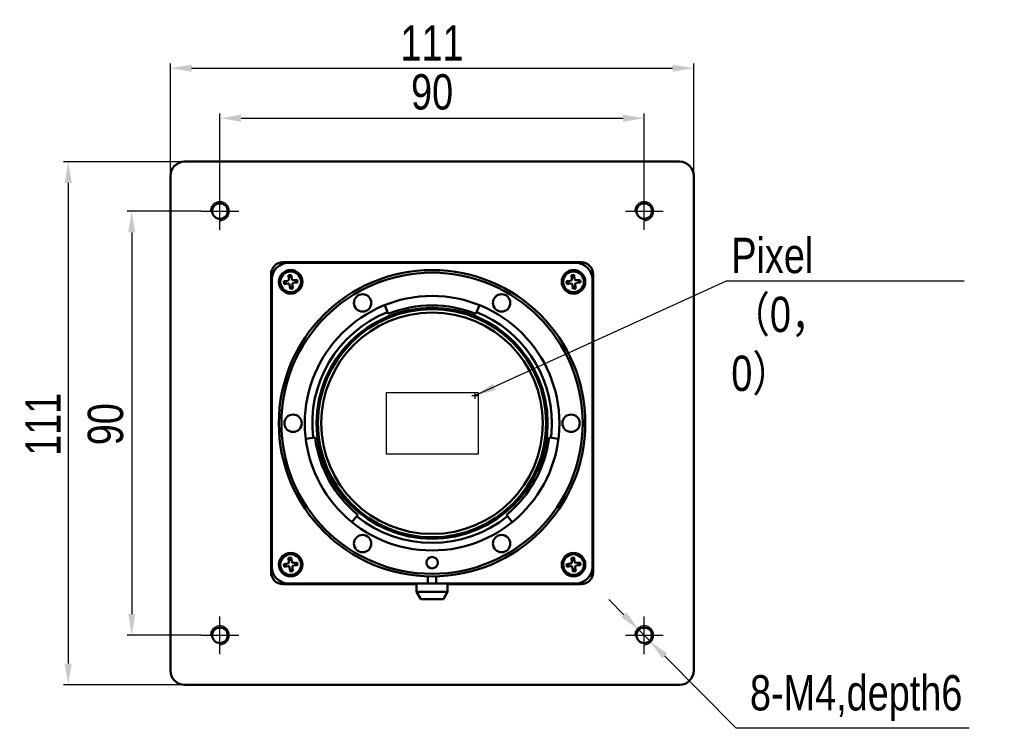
# Model space of a CAD drawing. Header units: millimetres. Extents: x 0 to 9160, y 0 to 1919.
# Tile 6 of 6: x 8951 to 9160, y 1560 to 1711. Entities that reach past the tile are written whole.
import ezdxf

# ---------------------------------------------------------------- set-up
doc = ezdxf.new("R2010")
doc.units = ezdxf.units.MM
for name, pattern in [('ACAD_ISO02W100', [15, 12, -3]), ('CENTER', [50.8, 31.75, -6.35, 6.35, -6.35]), ('CENTER2', [28.575, 19.05, -3.175, 3.175, -3.175])]:
    doc.linetypes.add(name, pattern=pattern)
for name, color, linetype, lineweight in [('粗实线', 7, 'Continuous', 50), ('细实线', 3, 'Continuous', 25), ('细点画线', 1, 'CENTER2', 25), ('细虚线', 2, 'ACAD_ISO02W100', 25)]:
    doc.layers.add(name, color=color, linetype=linetype, lineweight=lineweight)
doc.styles.add('iTek', font='txt', dxfattribs={"width": 0.8, "height": 7.5})
doc.dimstyles.new('iTek', dxfattribs={"dimscale": 0, "dimtxt": 5, "dimasz": 4.5, "dimexe": 1, "dimexo": 0, "dimgap": 1.5, "dimtad": 1, "dimtoh": 1, "dimdsep": 46, "dimtxsty": 'iTek', "dimcen": 4, "dimclrd": 256, "dimclre": 256, "dimclrt": 256, "dimazin": 2, "dimtfac": 1, "dimtmove": 0, "dimatfit": 3, "dimfxl": 1, "dimlwd": -1, "dimlwe": -1, "dimarcsym": 0})

# ---------------------------------------------------------------- blocks, each defined once
blk = doc.blocks.new('*D112')
at = {"layer": 'Defpoints', "color": 0, "linetype": 'CENTER'}
for p in [(9094.18, 1700.35), (8983.18, 1677.52), (9094.18, 1677.52)]:
    blk.add_point(p, dxfattribs=at)
at = {"layer": '细实线'}
for p, q in [((8983.18, 1677.52), (8983.18, 1701.35)), ((8987.68, 1700.35), (9089.68, 1700.35)), ((9094.18, 1677.52), (9094.18, 1701.35))]:
    blk.add_line(p, q, dxfattribs=at)
at = {"layer": '细实线', "linetype": 'CENTER'}
for points in [[(8987.68, 1701.1), (8987.68, 1699.6), (8983.18, 1700.35)], [(9089.68, 1701.1), (9089.68, 1699.6), (9094.18, 1700.35)]]:
    blk.add_solid(points, dxfattribs=at)
at = {"layer": '细实线', "linetype": 'CENTER', "insert": (9038.68, 1705.73), "char_height": 7.5, "attachment_point": 5, "style": 'iTek'}
blk.add_mtext('111', dxfattribs=at)
blk = doc.blocks.new('*D111')
at = {"layer": 'Defpoints', "color": 0, "linetype": 'CENTER'}
for p in [(8986.18, 1680.52), (8961.5, 1569.52), (8986.18, 1569.52)]:
    blk.add_point(p, dxfattribs=at)
at = {"layer": '细实线'}
for p, q in [((8986.18, 1680.52), (8960.5, 1680.52)), ((8961.5, 1676.02), (8961.5, 1574.02)), ((8986.18, 1569.52), (8960.5, 1569.52))]:
    blk.add_line(p, q, dxfattribs=at)
at = {"layer": '细实线', "linetype": 'CENTER'}
for points in [[(8960.75, 1676.02), (8962.25, 1676.02), (8961.5, 1680.52)], [(8960.75, 1574.02), (8962.25, 1574.02), (8961.5, 1569.52)]]:
    blk.add_solid(points, dxfattribs=at)
at = {"layer": '细实线', "linetype": 'CENTER', "insert": (8956.13, 1624.81), "char_height": 7.5, "attachment_point": 5, "rotation": 90, "style": 'iTek'}
blk.add_mtext('111', dxfattribs=at)
blk = doc.blocks.new('*D113')
at = {"layer": 'Defpoints', "color": 0}
for p in [(9083.68, 1689.74), (8993.68, 1674.02), (9083.68, 1674.02)]:
    blk.add_point(p, dxfattribs=at)
at = {"layer": '细实线'}
for p, q in [((8993.68, 1674.02), (8993.68, 1690.74)), ((8998.18, 1689.74), (9079.18, 1689.74)), ((9083.68, 1674.02), (9083.68, 1690.74))]:
    blk.add_line(p, q, dxfattribs=at)
for points in [[(8998.18, 1690.49), (8998.18, 1688.99), (8993.68, 1689.74)], [(9079.18, 1690.49), (9079.18, 1688.99), (9083.68, 1689.74)]]:
    blk.add_solid(points, dxfattribs=at)
at = {"layer": '细实线', "insert": (9038.68, 1695.28), "char_height": 7.5, "attachment_point": 5, "style": 'iTek'}
blk.add_mtext('90', dxfattribs=at)
blk = doc.blocks.new('*D114')
at = {"layer": 'Defpoints', "color": 0}
for p in [(8989.68, 1670.02), (8974.98, 1580.02), (8989.68, 1580.02)]:
    blk.add_point(p, dxfattribs=at)
at = {"layer": '细实线'}
for p, q in [((8989.68, 1670.02), (8973.98, 1670.02)), ((8974.98, 1665.52), (8974.98, 1584.52)), ((8989.68, 1580.02), (8973.98, 1580.02))]:
    blk.add_line(p, q, dxfattribs=at)
for points in [[(8974.23, 1665.52), (8975.73, 1665.52), (8974.98, 1670.02)], [(8974.23, 1584.52), (8975.73, 1584.52), (8974.98, 1580.02)]]:
    blk.add_solid(points, dxfattribs=at)
at = {"layer": '细实线', "insert": (8969.45, 1624.81), "char_height": 7.5, "attachment_point": 5, "rotation": 90, "style": 'iTek'}
blk.add_mtext('90', dxfattribs=at)
blk = doc.blocks.new('*D115')
at = {"layer": 'Defpoints', "color": 0, "linetype": 'CENTER'}
for p in [(9082.52, 1581.2), (9084.84, 1578.85)]:
    blk.add_point(p, dxfattribs=at)
at = {"layer": '细实线'}
for p, q in [((9079.36, 1584.4), (9076.2, 1587.6)), ((9082.52, 1581.2), (9084.84, 1578.85)), ((9103.18, 1560.29), (9088, 1575.65)), ((9152.58, 1560.29), (9103.18, 1560.29))]:
    blk.add_line(p, q, dxfattribs=at)
at = {"layer": '细实线', "linetype": 'CENTER'}
for points in [[(9079.89, 1584.93), (9078.83, 1583.87), (9082.52, 1581.2)], [(9088.54, 1576.18), (9087.47, 1575.12), (9084.84, 1578.85)]]:
    blk.add_solid(points, dxfattribs=at)
at = {"layer": '细实线', "linetype": 'CENTER', "insert": (9128.63, 1566.7), "char_height": 7.5, "attachment_point": 5, "style": 'iTek'}
blk.add_mtext('8-M4,depth6', dxfattribs=at)

msp = doc.modelspace()

# ---------------------------------------------------------------- linework, layer by layer
at = {"layer": '粗实线'}
for p, q in [((8986.183, 1680.523), (9091.183, 1680.523)), ((8983.183, 1572.523), (8983.183, 1677.523)), ((9094.183, 1677.523), (9094.183, 1572.523)), ((9070.333, 1659.173), (9007.033, 1659.173)), ((9069.183, 1659.023), (9008.183, 1659.023)), ((9004.533, 1656.673), (9004.533, 1593.373)), ((9008.222, 1656.428), (9008.798, 1656.497)), ((9008.324, 1655.575), (9008.222, 1656.428)), ((9008.798, 1656.497), (9008.9, 1655.644)), ((9068.222, 1656.428), (9068.798, 1656.497)), ((9068.324, 1655.575), (9068.222, 1656.428)), ((9068.798, 1656.497), (9068.9, 1655.644)), ((9072.833, 1593.373), (9072.833, 1656.673)), ((9004.683, 1655.523), (9004.683, 1594.523)), ((9007.208, 1655.139), (9008.062, 1655.241)), ((9007.277, 1654.563), (9007.208, 1655.139)), ((9008.131, 1654.665), (9007.277, 1654.563)), ((9007.707, 1654.614), (9007.638, 1655.19)), ((9008.274, 1655.999), (9008.85, 1656.068)), ((9008.567, 1653.549), (9008.465, 1654.403)), ((9009.041, 1654.472), (9009.143, 1653.618)), ((9009.234, 1655.381), (9010.088, 1655.484)), ((9010.157, 1654.908), (9009.303, 1654.806)), ((9009.658, 1655.432), (9009.727, 1654.856)), ((9010.088, 1655.484), (9010.157, 1654.908)), ((9067.208, 1655.139), (9068.062, 1655.241)), ((9067.277, 1654.563), (9067.208, 1655.139)), ((9068.131, 1654.665), (9067.277, 1654.563)), ((9067.707, 1654.614), (9067.638, 1655.19)), ((9068.274, 1655.999), (9068.85, 1656.068)), ((9068.567, 1653.549), (9068.465, 1654.403)), ((9069.041, 1654.472), (9069.143, 1653.618)), ((9069.234, 1655.381), (9070.088, 1655.484)), ((9070.157, 1654.908), (9069.303, 1654.806)), ((9069.658, 1655.432), (9069.727, 1654.856)), ((9070.088, 1655.484), (9070.157, 1654.908)), ((9072.683, 1594.523), (9072.683, 1655.523)), ((9009.092, 1654.048), (9008.516, 1653.979)), ((9009.143, 1653.618), (9008.567, 1653.549)), ((9069.092, 1654.048), (9068.516, 1653.979)), ((9069.143, 1653.618), (9068.567, 1653.549)), ((9029.383, 1648.229), (9028.639, 1650.086)), ((9048.727, 1650.086), (9047.983, 1648.229)), ((9011.885, 1621.724), (9013.87, 1621.969)), ((9063.495, 1621.969), (9065.48, 1621.724)), ((9022.933, 1605.608), (9021.673, 1604.055)), ((9055.693, 1604.055), (9054.433, 1605.608)), ((9008.222, 1596.428), (9008.798, 1596.497)), ((9008.324, 1595.575), (9008.222, 1596.428)), ((9008.274, 1595.999), (9008.85, 1596.068)), ((9008.798, 1596.497), (9008.9, 1595.644)), ((9068.222, 1596.428), (9068.798, 1596.497)), ((9068.324, 1595.575), (9068.222, 1596.428)), ((9068.274, 1595.999), (9068.85, 1596.068)), ((9068.798, 1596.497), (9068.9, 1595.644)), ((9007.208, 1595.139), (9008.062, 1595.241)), ((9007.277, 1594.563), (9007.208, 1595.139)), ((9008.131, 1594.665), (9007.277, 1594.563)), ((9007.707, 1594.614), (9007.638, 1595.19)), ((9008.567, 1593.549), (9008.465, 1594.403)), ((9009.092, 1594.048), (9008.516, 1593.979)), ((9009.143, 1593.618), (9008.567, 1593.549)), ((9009.041, 1594.472), (9009.143, 1593.618)), ((9009.234, 1595.381), (9010.088, 1595.484)), ((9010.157, 1594.908), (9009.303, 1594.806)), ((9009.658, 1595.432), (9009.727, 1594.856)), ((9010.088, 1595.484), (9010.157, 1594.908)), ((9067.208, 1595.139), (9068.062, 1595.241)), ((9067.277, 1594.563), (9067.208, 1595.139)), ((9068.131, 1594.665), (9067.277, 1594.563)), ((9067.707, 1594.614), (9067.638, 1595.19)), ((9068.567, 1593.549), (9068.465, 1594.403)), ((9069.092, 1594.048), (9068.516, 1593.979)), ((9069.143, 1593.618), (9068.567, 1593.549)), ((9069.041, 1594.472), (9069.143, 1593.618)), ((9069.234, 1595.381), (9070.088, 1595.484)), ((9070.157, 1594.908), (9069.303, 1594.806)), ((9069.658, 1595.432), (9069.727, 1594.856)), ((9070.088, 1595.484), (9070.157, 1594.908)), ((9037.812, 1592.535), (9037.812, 1591.023)), ((9039.553, 1591.023), (9039.553, 1592.535)), ((9007.033, 1590.873), (9035.408, 1590.873)), ((9008.183, 1591.023), (9035.408, 1591.023)), ((9035.408, 1591.023), (9035.408, 1589.223)), ((9041.958, 1591.023), (9035.408, 1591.023)), ((9041.958, 1589.223), (9041.958, 1591.023)), ((9041.958, 1591.023), (9069.183, 1591.023)), ((9041.958, 1590.873), (9070.333, 1590.873)), ((9035.408, 1589.223), (9036.274, 1587.723)), ((9035.408, 1589.223), (9041.958, 1589.223)), ((9041.092, 1587.723), (9036.274, 1587.723)), ((9041.092, 1587.723), (9041.958, 1589.223)), ((9091.183, 1569.523), (8986.183, 1569.523))]:
    msp.add_line(p, q, dxfattribs=at)
at = {"layer": '粗实线', "flags": 128}
msp.add_lwpolyline([(9064.083, 1625.023), (9063.989, 1622.84), (9063.892, 1621.92)], dxfattribs=at)
at = {"layer": '粗实线'}
for centre, radius in [((8993.683, 1670.023), 1.65), ((9083.683, 1670.023), 1.65), ((9038.683, 1625.023), 32.5), ((9008.683, 1655.023), 2.5), ((9008.683, 1655.023), 2.2), ((9038.683, 1625.023), 31.95), ((9068.683, 1655.023), 2.5), ((9068.683, 1655.023), 2.2), ((9038.683, 1625.023), 27), ((9023.94, 1650.559), 1.85), ((9053.426, 1650.559), 1.85), ((9038.683, 1625.023), 24.5), ((9038.683, 1625.023), 24.2), ((9038.683, 1625.023), 23.5), ((9009.197, 1625.023), 1.85), ((9068.169, 1625.023), 1.85), ((9023.94, 1599.488), 1.85), ((9053.426, 1599.488), 1.85), ((9008.683, 1595.023), 2.5), ((9008.683, 1595.023), 2.2), ((9038.683, 1595.43), 1.213), ((9068.683, 1595.023), 2.5), ((9068.683, 1595.023), 2.2), ((8993.683, 1580.023), 1.65), ((9083.683, 1580.023), 1.65)]:
    msp.add_circle(centre, radius, dxfattribs=at)
for centre, radius, start, end in [((8986.183, 1677.523), 3, 90, 180), ((9091.183, 1677.523), 3, 0, 90), ((9007.033, 1656.673), 2.5, 90, 180), ((9008.183, 1655.523), 3.5, 90, 180), ((9069.183, 1655.523), 3.5, 0, 90), ((9070.333, 1656.673), 2.5, 0, 90), ((9008.027, 1655.539), 0.3, 276.83128, 6.83128), ((9008.167, 1654.367), 0.3, 6.83128, 96.83128), ((9009.198, 1655.679), 0.3, 186.83128, 276.83128), ((9009.339, 1654.508), 0.3, 96.83128, 186.83128), ((9068.027, 1655.539), 0.3, 276.83128, 6.83128), ((9068.167, 1654.367), 0.3, 6.83128, 96.83128), ((9069.198, 1655.679), 0.3, 186.83128, 276.83128), ((9069.339, 1654.508), 0.3, 96.83128, 186.83128), ((9038.683, 1625.023), 25, 68.16098, 111.83902), ((9038.683, 1625.023), 25.4, 111.83902, 187.01802), ((9038.683, 1625.023), 25.4, 0, 68.16098), ((9038.683, 1625.023), 25, 187.01802, 230.94988), ((9038.683, 1625.023), 25, 309.05012, 352.98198), ((9038.683, 1625.023), 25.4, 230.94988, 309.05012), ((9009.198, 1595.679), 0.3, 186.83128, 276.83128), ((9069.198, 1595.679), 0.3, 186.83128, 276.83128), ((9008.183, 1594.523), 3.5, 180, 270), ((9008.027, 1595.539), 0.3, 276.83128, 6.83128), ((9008.167, 1594.367), 0.3, 6.83128, 96.83128), ((9009.339, 1594.508), 0.3, 96.83128, 186.83128), ((9068.027, 1595.539), 0.3, 276.83128, 6.83128), ((9068.167, 1594.367), 0.3, 6.83128, 96.83128), ((9069.339, 1594.508), 0.3, 96.83128, 186.83128), ((9069.183, 1594.523), 3.5, 270, 0), ((9007.033, 1593.373), 2.5, 180, 270), ((9070.333, 1593.373), 2.5, 270, 0), ((8986.183, 1572.523), 3, 180, 270), ((9091.183, 1572.523), 3, 270, 0)]:
    msp.add_arc(centre, radius, start, end, dxfattribs=at)
at = {"layer": '细实线', "color": 1, "linetype": 'CENTER'}
for p, q in [((9047.766, 1631.556), (9047.766, 1630.201)), ((9047.11, 1630.922), (9048.422, 1630.922))]:
    msp.add_line(p, q, dxfattribs=at)
at = {"layer": '细实线', "linetype": 'CENTER'}
for centre in [(8993.683, 1670.023), (9083.683, 1670.023), (8993.683, 1580.023), (9083.683, 1580.023)]:
    msp.add_arc(centre, 2, 270, 180, dxfattribs=at)
at = {"layer": '细点画线', "linetype": 'CENTER'}
for p, q in [((8993.683, 1666.023), (8993.683, 1674.023)), ((9083.683, 1666.023), (9083.683, 1674.023)), ((8989.683, 1670.023), (8997.683, 1670.023)), ((9079.683, 1670.023), (9087.683, 1670.023)), ((8993.683, 1576.023), (8993.683, 1584.023)), ((9083.683, 1576.023), (9083.683, 1584.023)), ((8989.683, 1580.023), (8997.683, 1580.023)), ((9079.683, 1580.023), (9087.683, 1580.023))]:
    msp.add_line(p, q, dxfattribs=at)
at = {"layer": '细虚线', "linetype": 'CENTER'}
for p, q in [((9028.933, 1631.573), (9048.433, 1631.573)), ((9028.933, 1631.573), (9028.933, 1618.473)), ((9048.433, 1631.573), (9048.433, 1618.473)), ((9048.433, 1618.473), (9028.933, 1618.473))]:
    msp.add_line(p, q, dxfattribs=at)

# ---------------------------------------------------------------- texts
at = {"layer": '细实线', "color": 3, "linetype": 'CENTER', "insert": (9102.153, 1664.374), "char_height": 7.5, "width": 15.87985, "attachment_point": 1, "style": 'iTek'}
msp.add_mtext('Pixel{\\fSimSun|b0|i0|c134|p2;（}0{\\fSimSun|b0|i0|c134|p2;，}0{\\fSimSun|b0|i0|c134|p2;）}', dxfattribs=at)

# ---------------------------------------------------------------- dimensions: what is measured, and where the dimension line sits
at = {"layer": '细实线', "linetype": 'CENTER'}
dim = msp.add_linear_dim(base=(9094.183, 1700.352), p1=(8983.183, 1677.523), p2=(9094.183, 1677.523), dimstyle='iTek', override={"dimscale": 1, "dimtxsty": 'iTek'}, dxfattribs=at)
dim.commit()
dim.dimension.update_dxf_attribs({"geometry": '*D112', "text_midpoint": (9038.683, 1705.727)})
at = {"layer": '细实线'}
dim = msp.add_linear_dim(base=(9083.683, 1689.742), p1=(8993.683, 1674.023), p2=(9083.683, 1674.023), dimstyle='iTek', override={"dimscale": 1, "dimtxsty": 'iTek'}, dxfattribs=at)
dim.commit()
dim.dimension.update_dxf_attribs({"geometry": '*D113', "text_midpoint": (9038.683, 1695.277)})
at = {"layer": '细实线', "linetype": 'CENTER'}
dim = msp.add_linear_dim(base=(8961.505, 1569.523), p1=(8986.183, 1680.523), p2=(8986.183, 1569.523), angle=90, dimstyle='iTek', override={"dimscale": 1, "dimtxsty": 'iTek'}, dxfattribs=at)
dim.commit()
dim.dimension.update_dxf_attribs({"geometry": '*D111', "text_midpoint": (8961.505, 1624.814), "dimtype": 160})
at = {"layer": '细实线'}
dim = msp.add_linear_dim(base=(8974.981, 1580.023), p1=(8989.683, 1670.023), p2=(8989.683, 1580.023), angle=90, dimstyle='iTek', override={"dimscale": 1, "dimtxsty": 'iTek'}, dxfattribs=at)
dim.commit()
dim.dimension.update_dxf_attribs({"geometry": '*D114', "text_midpoint": (8974.981, 1624.814), "dimtype": 160})
at = {"layer": '细实线', "color": 1, "linetype": 'CENTER'}
dim = msp.add_diameter_dim_2p(p1=(9082.523, 1581.197), p2=(9084.842, 1578.85), text='8-M4,depth6', dimstyle='iTek', override={"dimscale": 1, "dimtxt": 5, "dimtxsty": 'iTek'}, dxfattribs=at)
dim.commit()
dim.dimension.update_dxf_attribs({"geometry": '*D115', "text_midpoint": (9128.631, 1560.288), "dimtype": 163})

# ---------------------------------------------------------------- leaders
at = {"layer": '细实线', "color": 3}
msp.add_leader([(9047.766, 1630.879), (9101.143, 1655.239), (9151.51, 1655.239)], dimstyle='iTek', override={"dimscale": 1, "dimtad": 0, "dimtxsty": 'iTek'}, dxfattribs=at)

doc.saveas('drawing.dxf')
